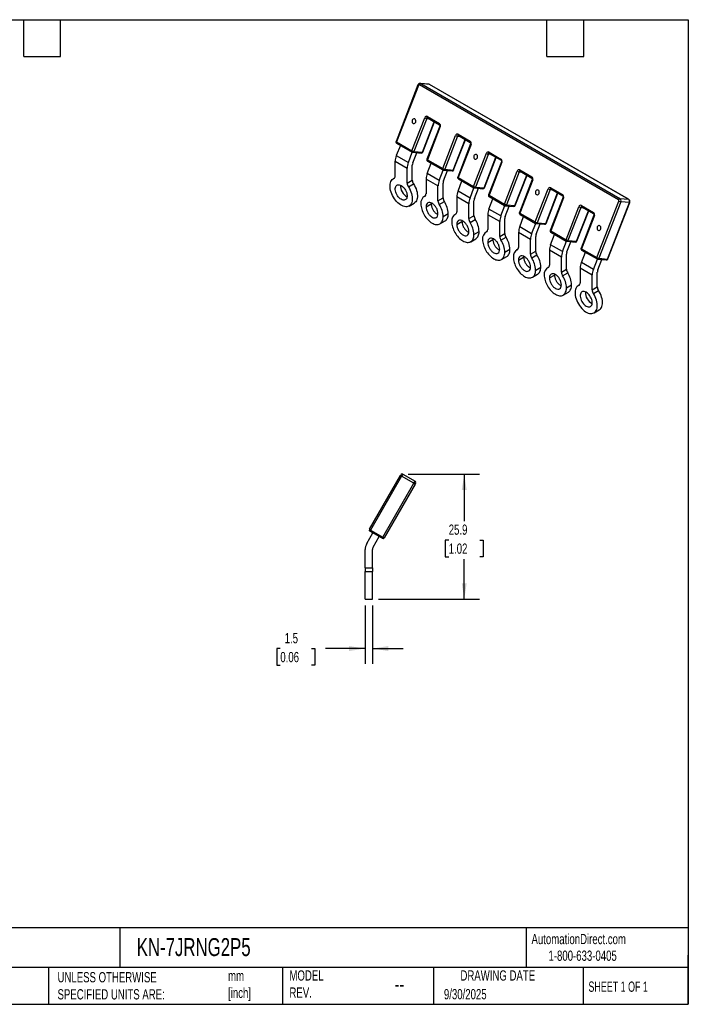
# Model space of a CAD drawing. Header units: millimetres. Extents: x 6 to 273, y 6 to 210.
# Tile 2 of 2: x 135 to 273, y 6 to 210. Entities that reach past the tile are written whole.
import ezdxf

# ---------------------------------------------------------------- set-up
doc = ezdxf.new("R2010")
doc.units = ezdxf.units.MM
doc.linetypes.add('SLD-Solid', pattern=[0])
doc.layers.add('DIMENSIONS', color=140, linetype='SLD-Solid', lineweight=25)
doc.layers.add('TEXT', color=140, linetype='SLD-Solid', lineweight=25)
doc.styles.add('SLDTEXTSTYLE0', font='TXT', dxfattribs={"width": 0.7})
doc.styles.add('SLDTEXTSTYLE1', font='TXT', dxfattribs={"width": 0.65})
doc.dimstyles.new('SLDDIMSTYLE2', dxfattribs={"dimtxt": 2.158008, "dimasz": 3.302, "dimexe": 0, "dimexo": 0.0625, "dimgap": 0.539502, "dimtad": 0, "dimtih": 1, "dimtoh": 1, "dimdec": 1, "dimrnd": 1e-09, "dimzin": 12, "dimdsep": 46, "dimtxsty": 'SLDTEXTSTYLE0', "dimsah": 1, "dimcen": 0.09, "dimadec": 0, "dimazin": 3, "dimtfac": 1, "dimtdec": 1, "dimtofl": 0, "dimtmove": 0, "dimatfit": 3, "dimfxl": 0, "dimfrac": 2, "dimtolj": 1, "dimtzin": 12, "dimarcsym": 0})
doc.dimstyles.new('SLDDIMSTYLE3', dxfattribs={"dimtxt": 2.158008, "dimasz": 3.302, "dimexe": 0, "dimexo": 0.0625, "dimgap": 0.539502, "dimtad": 0, "dimtih": 1, "dimtoh": 1, "dimdec": 1, "dimrnd": 1e-09, "dimzin": 12, "dimdsep": 46, "dimtxsty": 'SLDTEXTSTYLE0', "dimsah": 1, "dimcen": 0.09, "dimadec": 0, "dimazin": 3, "dimtfac": 1, "dimtdec": 1, "dimtmove": 0, "dimatfit": 0, "dimfxl": 0, "dimfrac": 2, "dimtolj": 1, "dimtzin": 12, "dimarcsym": 0})

# ---------------------------------------------------------------- blocks, each defined once
blk = doc.blocks.new('_D_4')
at = {"layer": 'DIMENSIONS'}
for p, q in [((206.35, 88.66), (206.35, 76.6)), ((207.85, 88.66), (207.85, 76.6)), ((188.85, 79.77), (188.13, 79.77)), ((188.13, 79.77), (188.13, 76.34)), ((195.26, 79.77), (195.99, 79.77)), ((195.99, 79.77), (195.99, 76.34)), ((206.35, 79.77), (198.19, 79.77)), ((207.85, 79.77), (214.2, 79.77)), ((188.13, 76.34), (188.85, 76.34)), ((195.99, 76.34), (195.26, 76.34))]:
    blk.add_line(p, q, dxfattribs=at)
for points in [[(206.35, 79.77), (203.05, 80.28), (203.05, 79.26)], [(207.85, 79.77), (211.15, 79.26), (211.15, 80.28)]]:
    blk.add_solid(points, dxfattribs=at)
at = {"layer": 'DIMENSIONS', "char_height": 2.117, "attachment_point": 1, "style": 'SLDTEXTSTYLE0'}
for s, insert in [('1.5', (189.75, 82.98)), ('0.06', (188.85, 79.07))]:
    blk.add_mtext(s, dxfattribs=dict(at, insert=insert))
blk = doc.blocks.new('_D_5')
at = {"layer": 'DIMENSIONS'}
for p, q in [((215.26, 115.79), (229.98, 115.79)), ((226.81, 115.79), (226.81, 106.07)), ((223.6, 102.16), (222.87, 102.16)), ((222.87, 102.16), (222.87, 98.73)), ((230.01, 102.16), (230.74, 102.16)), ((230.74, 102.16), (230.74, 98.73)), ((222.87, 98.73), (223.6, 98.73)), ((226.81, 89.93), (226.81, 98.24)), ((230.74, 98.73), (230.01, 98.73)), ((209.12, 89.93), (229.98, 89.93))]:
    blk.add_line(p, q, dxfattribs=at)
for points in [[(226.81, 115.79), (226.3, 112.49), (227.31, 112.49)], [(226.81, 89.93), (227.31, 93.24), (226.3, 93.24)]]:
    blk.add_solid(points, dxfattribs=at)
at = {"layer": 'DIMENSIONS', "char_height": 2.117, "attachment_point": 1, "style": 'SLDTEXTSTYLE0'}
for s, insert in [('25.9', (223.6, 105.37)), ('1.02', (223.6, 101.45))]:
    blk.add_mtext(s, dxfattribs=dict(at, insert=insert))

msp = doc.modelspace()

# ---------------------------------------------------------------- linework, layer by layer
for p, q in [((217.26, 196.09), (212.73, 184.42)), ((217.35, 195.99), (212.83, 184.33)), ((258.65, 172.38), (217.56, 196.09)), ((219.5, 196.24), (217.72, 196.39)), ((217.85, 196.35), (258.94, 172.63)), ((219.63, 196.19), (217.85, 196.35)), ((260.71, 172.48), (219.63, 196.19)), ((260.76, 172.46), (219.67, 196.18)), ((216.01, 182.49), (218.66, 189.33)), ((219.06, 189.19), (216.4, 182.35)), ((219.06, 189.19), (219.49, 189.15)), ((219.19, 189.58), (221.67, 188.15)), ((219.22, 189.3), (221.7, 187.87)), ((218.18, 182.2), (220.62, 188.49)), ((218.25, 182.21), (220.68, 188.47)), ((221.75, 187.58), (219.09, 180.75)), ((221.84, 187.49), (219.19, 180.66)), ((222.37, 178.82), (225.02, 185.65)), ((225.42, 185.51), (222.77, 178.68)), ((225.42, 185.51), (225.85, 185.48)), ((225.55, 185.91), (228.03, 184.48)), ((225.59, 185.63), (228.06, 184.2)), ((213.62, 183.62), (212.79, 181.49)), ((212.83, 184.33), (216.01, 182.49)), ((212.86, 184.05), (216.04, 182.22)), ((224.54, 178.52), (226.99, 184.82)), ((224.61, 178.54), (227.04, 184.79)), ((228.11, 183.91), (225.46, 177.07)), ((228.21, 183.82), (225.55, 176.98)), ((212.79, 181.49), (215.27, 180.06)), ((215.27, 180.06), (216.09, 182.19)), ((216.17, 182.18), (217.94, 182.02)), ((216.19, 179.98), (217.01, 182.1)), ((216.4, 182.35), (218.18, 182.2)), ((228.74, 175.15), (231.39, 181.98)), ((231.78, 181.84), (229.13, 175.01)), ((230.91, 174.85), (233.35, 181.15)), ((230.98, 174.86), (233.4, 181.12)), ((231.78, 181.84), (232.22, 181.8)), ((231.92, 182.23), (234.39, 180.8)), ((231.95, 181.96), (234.43, 180.53)), ((212.56, 180.33), (215.03, 178.91)), ((212.56, 177.27), (212.56, 180.33)), ((215.03, 175.84), (215.03, 178.91)), ((216.09, 176.45), (216.09, 179.52)), ((219.16, 177.82), (219.98, 179.94)), ((219.19, 180.66), (222.37, 178.82)), ((219.22, 180.38), (222.41, 178.54)), ((234.47, 180.24), (231.82, 173.4)), ((234.57, 180.14), (231.92, 173.31)), ((212.43, 176.87), (212.17, 176.72)), ((212.31, 176.79), (212.39, 176.83)), ((221.63, 176.39), (219.16, 177.82)), ((221.63, 176.39), (222.46, 178.52)), ((222.53, 178.5), (224.31, 178.35)), ((222.55, 176.31), (223.37, 178.43)), ((222.77, 178.68), (224.54, 178.52)), ((225.55, 176.98), (228.74, 175.15)), ((235.1, 171.47), (237.75, 178.31)), ((238.15, 178.17), (235.5, 171.33)), ((237.27, 171.17), (239.72, 177.47)), ((237.34, 171.19), (239.77, 177.44)), ((238.15, 178.17), (238.58, 178.13)), ((238.28, 178.56), (240.76, 177.13)), ((238.32, 178.28), (240.79, 176.85)), ((215.03, 175.84), (216.09, 176.45)), ((215.28, 175.07), (216.34, 175.68)), ((221.39, 175.23), (218.92, 176.66)), ((218.92, 176.66), (218.92, 173.59)), ((221.39, 172.16), (221.39, 175.23)), ((222.45, 172.77), (222.45, 175.84)), ((225.52, 174.14), (226.34, 176.27)), ((225.59, 176.71), (228.77, 174.87)), ((228, 172.72), (228.82, 174.85)), ((228.89, 174.83), (230.67, 174.67)), ((228.91, 172.63), (229.74, 174.75)), ((229.13, 175.01), (230.91, 174.85)), ((240.84, 176.56), (238.19, 169.73)), ((240.93, 176.47), (238.28, 169.63)), ((244.65, 174.88), (247.12, 173.46)), ((218.79, 173.19), (218.53, 173.05)), ((218.67, 173.11), (218.75, 173.16)), ((221.39, 172.16), (222.45, 172.77)), ((227.76, 171.56), (225.28, 172.99)), ((225.28, 172.99), (225.28, 169.92)), ((228, 172.72), (225.52, 174.14)), ((231.92, 173.31), (235.1, 171.47)), ((231.95, 173.03), (235.13, 171.2)), ((241.46, 167.8), (244.12, 174.63)), ((244.51, 174.49), (241.86, 167.66)), ((243.64, 167.5), (246.08, 173.8)), ((243.7, 167.51), (246.13, 173.77)), ((244.51, 174.49), (244.95, 174.45)), ((247.2, 172.89), (244.55, 166.05)), ((247.3, 172.8), (244.65, 165.96)), ((244.68, 174.61), (247.16, 173.18)), ((215.42, 171.09), (216.48, 171.7)), ((218.92, 170.95), (219.98, 171.56)), ((221.64, 171.4), (222.7, 172.01)), ((227.76, 168.49), (227.76, 171.56)), ((228.82, 169.1), (228.82, 172.17)), ((231.88, 170.47), (232.71, 172.6)), ((234.36, 169.04), (235.19, 171.17)), ((235.26, 171.16), (237.03, 171)), ((235.28, 168.96), (236.1, 171.08)), ((235.5, 171.33), (237.27, 171.17)), ((247.83, 164.12), (250.48, 170.96)), ((250.88, 170.82), (248.22, 163.99)), ((250.88, 170.82), (251.31, 170.78)), ((251.01, 171.21), (253.49, 169.78)), ((251.04, 170.93), (253.52, 169.5)), ((254.19, 160.45), (258.72, 172.11)), ((259.11, 171.98), (254.59, 160.31)), ((256.36, 160.15), (260.89, 171.82)), ((256.43, 160.17), (260.96, 171.83)), ((258.94, 172.63), (260.71, 172.48)), ((260.89, 171.82), (259.11, 171.98)), ((222.45, 168.9), (223.52, 169.52)), ((225.15, 169.52), (224.9, 169.37)), ((225.03, 169.44), (225.12, 169.49)), ((227.76, 168.49), (228.82, 169.1)), ((234.12, 167.88), (231.65, 169.31)), ((231.65, 169.31), (231.65, 166.24)), ((234.36, 169.04), (231.88, 170.47)), ((238.25, 166.8), (239.07, 168.92)), ((238.28, 169.63), (241.46, 167.8)), ((238.32, 169.36), (241.5, 167.52)), ((250, 163.83), (252.44, 170.13)), ((250.07, 163.84), (252.5, 170.1)), ((253.57, 169.21), (250.91, 162.38)), ((253.66, 169.12), (251.01, 162.29)), ((221.78, 167.42), (222.84, 168.03)), ((225.28, 167.27), (226.34, 167.88)), ((228.01, 167.72), (229.07, 168.33)), ((234.12, 164.81), (234.12, 167.88)), ((235.18, 165.43), (235.18, 168.5)), ((240.72, 165.37), (238.25, 166.8)), ((240.72, 165.37), (241.55, 167.5)), ((241.62, 167.48), (243.4, 167.32)), ((241.64, 165.29), (242.46, 167.41)), ((241.86, 167.66), (243.64, 167.5)), ((228.82, 165.23), (229.88, 165.84)), ((231.52, 165.85), (231.26, 165.7)), ((231.4, 165.77), (231.48, 165.81)), ((234.12, 164.81), (235.18, 165.43)), ((234.37, 164.05), (235.43, 164.66)), ((240.49, 164.21), (238.01, 165.64)), ((238.01, 165.64), (238.01, 162.57)), ((241.55, 161.75), (241.55, 164.82)), ((244.61, 163.12), (245.44, 165.25)), ((244.65, 165.96), (247.83, 164.12)), ((244.68, 165.68), (247.86, 163.85)), ((228.15, 163.74), (229.21, 164.35)), ((231.65, 163.6), (232.71, 164.21)), ((240.49, 161.14), (240.49, 164.21)), ((247.09, 161.69), (244.61, 163.12)), ((247.09, 161.69), (247.91, 163.82)), ((247.99, 163.81), (249.76, 163.65)), ((248.01, 161.61), (248.83, 163.73)), ((248.22, 163.99), (250, 163.83)), ((234.51, 160.07), (235.57, 160.68)), ((235.18, 161.56), (236.24, 162.17)), ((237.88, 162.17), (237.62, 162.02)), ((237.76, 162.09), (237.84, 162.14)), ((238.01, 159.92), (239.07, 160.54)), ((240.49, 161.14), (241.55, 161.75)), ((240.74, 160.37), (241.8, 160.99)), ((246.85, 160.54), (244.38, 161.97)), ((244.38, 161.97), (244.38, 158.9)), ((246.85, 157.47), (246.85, 160.54)), ((247.91, 158.08), (247.91, 161.15)), ((250.98, 159.45), (251.8, 161.57)), ((251.01, 162.29), (254.19, 160.45)), ((251.04, 162.01), (254.23, 160.17)), ((244.24, 158.5), (243.99, 158.35)), ((253.45, 158.02), (250.98, 159.45)), ((253.45, 158.02), (254.28, 160.15)), ((254.35, 160.13), (256.13, 159.98)), ((254.37, 157.94), (255.19, 160.06)), ((254.59, 160.31), (256.36, 160.15)), ((240.87, 156.39), (241.93, 157.01)), ((241.55, 157.88), (242.61, 158.5)), ((244.13, 158.42), (244.21, 158.46)), ((244.38, 156.25), (245.44, 156.86)), ((246.85, 157.47), (247.91, 158.08)), ((247.1, 156.7), (248.16, 157.31)), ((253.21, 156.86), (250.74, 158.29)), ((250.74, 158.29), (250.74, 155.22)), ((253.21, 153.79), (253.21, 156.86)), ((254.27, 154.41), (254.27, 157.48)), ((247.91, 154.21), (248.97, 154.82)), ((250.61, 154.82), (250.35, 154.68)), ((250.49, 154.74), (250.57, 154.79)), ((247.24, 152.72), (248.3, 153.33)), ((253.21, 153.79), (254.27, 154.41)), ((253.46, 153.03), (254.52, 153.64)), ((253.6, 149.05), (254.66, 149.66)), ((207.23, 104.38), (213.63, 115.47)), ((213.89, 115.32), (207.49, 104.23)), ((210.01, 102.78), (216.41, 113.87)), ((213.63, 115.47), (213.73, 115.64)), ((213.63, 115.47), (213.89, 115.32)), ((214.14, 115.75), (213.89, 115.32)), ((216.41, 113.87), (213.89, 115.32)), ((214.14, 115.75), (216.66, 114.3)), ((216.41, 113.87), (216.66, 114.3)), ((216.41, 113.87), (216.67, 113.72)), ((216.77, 113.89), (216.67, 113.72)), ((216.67, 113.72), (210.27, 102.63)), ((207.23, 104.38), (207.49, 104.23)), ((207.49, 104.23), (207.34, 103.97)), ((209.86, 102.52), (207.34, 103.97)), ((207.49, 104.23), (210.01, 102.78)), ((206.69, 101.43), (207.95, 103.62)), ((207.98, 100.68), (209.25, 102.87)), ((209.86, 102.52), (210.01, 102.78)), ((210.01, 102.78), (210.27, 102.63)), ((206.35, 96.42), (206.35, 100.18)), ((207.85, 96.42), (207.85, 100.18)), ((206.35, 96.42), (207.85, 96.42)), ((206.35, 96.42), (206.35, 95.66)), ((206.35, 89.93), (206.35, 95.66)), ((206.35, 95.66), (207.85, 95.66)), ((207.85, 96.42), (207.85, 95.66)), ((207.85, 89.93), (207.85, 95.66)), ((206.35, 89.93), (207.85, 89.93))]:
    msp.add_line(p, q)
at = {"flags": 128}
for points in [[(217.35, 195.99), (217.31, 196.02), (217.29, 196.04), (217.27, 196.06), (217.26, 196.08), (217.26, 196.09)], [(217.72, 196.39), (217.78, 196.38), (217.85, 196.35)], [(219.63, 196.19), (219.56, 196.22), (219.5, 196.24)], [(219.63, 196.19), (219.66, 196.18), (219.67, 196.18)], [(216.79, 188.4), (216.82, 188.55), (216.82, 188.71), (216.78, 188.85), (216.71, 188.98), (216.61, 189.06), (216.49, 189.1), (216.37, 189.09), (216.25, 189.04), (216.15, 188.94), (216.08, 188.81), (216.04, 188.66), (216.04, 188.5), (216.08, 188.36), (216.16, 188.24), (216.26, 188.15), (216.37, 188.11), (216.5, 188.12), (216.62, 188.17), (216.71, 188.27), (216.79, 188.4)], [(219.22, 189.3), (219.21, 189.32), (219.18, 189.34), (219.17, 189.38), (219.16, 189.42), (219.16, 189.47), (219.17, 189.53), (219.19, 189.58)], [(221.7, 187.87), (221.68, 187.89), (221.66, 187.92), (221.64, 187.95), (221.64, 188), (221.64, 188.04), (221.65, 188.1), (221.67, 188.15)], [(225.59, 185.63), (225.57, 185.64), (225.55, 185.67), (225.53, 185.71), (225.53, 185.75), (225.53, 185.8), (225.54, 185.85), (225.55, 185.91)], [(212.83, 184.33), (212.79, 184.35), (212.76, 184.38), (212.74, 184.4), (212.73, 184.41), (212.73, 184.42)], [(212.83, 184.33), (212.81, 184.28), (212.8, 184.22), (212.8, 184.18), (212.81, 184.13), (212.82, 184.1), (212.84, 184.07), (212.86, 184.05)], [(228.06, 184.2), (228.05, 184.21), (228.02, 184.24), (228.01, 184.28), (228, 184.32), (228, 184.37), (228.01, 184.42), (228.03, 184.48)], [(216.01, 182.49), (215.99, 182.44), (215.98, 182.39), (215.98, 182.34), (215.99, 182.3), (216, 182.26), (216.02, 182.23), (216.04, 182.22)], [(218.25, 182.21), (218.25, 182.21), (218.23, 182.2), (218.21, 182.19), (218.18, 182.2)], [(229.51, 181.05), (229.55, 181.2), (229.55, 181.36), (229.51, 181.51), (229.44, 181.63), (229.34, 181.71), (229.22, 181.75), (229.1, 181.75), (228.98, 181.69), (228.88, 181.59), (228.81, 181.46), (228.77, 181.31), (228.77, 181.16), (228.81, 181.01), (228.88, 180.89), (228.98, 180.8), (229.1, 180.76), (229.23, 180.77), (229.34, 180.83), (229.44, 180.92), (229.51, 181.05)], [(231.95, 181.96), (231.93, 181.97), (231.91, 182), (231.9, 182.03), (231.89, 182.08), (231.89, 182.13), (231.9, 182.18), (231.92, 182.23)], [(219.22, 180.38), (219.21, 180.39), (219.18, 180.42), (219.17, 180.46), (219.16, 180.5), (219.16, 180.55), (219.17, 180.6), (219.19, 180.66)], [(222.41, 178.54), (222.39, 178.56), (222.37, 178.58), (222.35, 178.62), (222.34, 178.66), (222.35, 178.71), (222.36, 178.77), (222.37, 178.82)], [(234.43, 180.53), (234.41, 180.54), (234.39, 180.57), (234.37, 180.6), (234.37, 180.65), (234.37, 180.7), (234.38, 180.75), (234.39, 180.8)], [(215.28, 175.07), (215.48, 174.74), (215.65, 174.39), (215.8, 174.04), (215.92, 173.69), (216.01, 173.34), (216.06, 173), (216.09, 172.67), (216.08, 172.36), (216.04, 172.07), (215.97, 171.81), (215.87, 171.57), (215.74, 171.37), (215.58, 171.21), (215.4, 171.08), (215.19, 170.99), (214.96, 170.95), (214.72, 170.94), (214.47, 170.98), (214.2, 171.06), (213.93, 171.18), (213.66, 171.33), (213.39, 171.53), (213.12, 171.76), (212.86, 172.01), (212.62, 172.3), (212.39, 172.61), (212.19, 172.93), (212, 173.27), (211.85, 173.62), (211.71, 173.97), (211.61, 174.32), (211.54, 174.67), (211.5, 175), (211.5, 175.32), (211.52, 175.62), (211.58, 175.9), (211.67, 176.14), (211.79, 176.36), (211.93, 176.54), (212.11, 176.68), (212.31, 176.79)], [(224.61, 178.54), (224.61, 178.53), (224.6, 178.52), (224.58, 178.52), (224.54, 178.52)], [(225.59, 176.71), (225.57, 176.72), (225.55, 176.75), (225.53, 176.78), (225.53, 176.83), (225.53, 176.88), (225.54, 176.93), (225.55, 176.98)], [(238.32, 178.28), (238.3, 178.29), (238.28, 178.32), (238.26, 178.36), (238.25, 178.4), (238.26, 178.45), (238.27, 178.5), (238.28, 178.56)], [(240.79, 176.85), (240.77, 176.87), (240.75, 176.89), (240.74, 176.93), (240.73, 176.97), (240.73, 177.02), (240.74, 177.08), (240.76, 177.13)], [(213.79, 172.48), (213.59, 172.61), (213.39, 172.79), (213.2, 172.99), (213.03, 173.22), (212.88, 173.46), (212.76, 173.72), (212.66, 173.98), (212.59, 174.25), (212.56, 174.5), (212.56, 174.73), (212.59, 174.95), (212.66, 175.13), (212.76, 175.28), (212.88, 175.4), (213.03, 175.47), (213.2, 175.5), (213.39, 175.49), (213.59, 175.43), (213.79, 175.33), (214, 175.2), (214.19, 175.02), (214.38, 174.82), (214.55, 174.59), (214.7, 174.35), (214.83, 174.09), (214.93, 173.82), (214.99, 173.56), (215.03, 173.31), (215.03, 173.07), (214.99, 172.86), (214.93, 172.68), (214.83, 172.53), (214.7, 172.41), (214.55, 172.34), (214.38, 172.31), (214.19, 172.32), (214, 172.38), (213.79, 172.48)], [(216.34, 175.68), (216.54, 175.35), (216.71, 175.01), (216.86, 174.66), (216.98, 174.3), (217.07, 173.95), (217.12, 173.61), (217.15, 173.28), (217.14, 172.97), (217.1, 172.68), (217.03, 172.42), (216.93, 172.18), (216.8, 171.98), (216.64, 171.82), (216.48, 171.7)], [(228.77, 174.87), (228.75, 174.88), (228.73, 174.91), (228.72, 174.95), (228.71, 174.99), (228.71, 175.04), (228.72, 175.09), (228.74, 175.15)], [(230.98, 174.86), (230.97, 174.86), (230.96, 174.85), (230.94, 174.85), (230.91, 174.85)], [(244.65, 174.88), (244.63, 174.83), (244.62, 174.78), (244.62, 174.73), (244.63, 174.69), (244.64, 174.65), (244.66, 174.62), (244.68, 174.61)], [(231.95, 173.03), (231.93, 173.05), (231.91, 173.07), (231.9, 173.11), (231.89, 173.15), (231.89, 173.2), (231.9, 173.25), (231.92, 173.31)], [(242.24, 173.71), (242.28, 173.86), (242.28, 174.01), (242.24, 174.16), (242.17, 174.28), (242.07, 174.37), (241.95, 174.41), (241.82, 174.4), (241.71, 174.34), (241.61, 174.25), (241.54, 174.11), (241.5, 173.96), (241.5, 173.81), (241.54, 173.66), (241.61, 173.54), (241.71, 173.45), (241.83, 173.41), (241.95, 173.42), (242.07, 173.48), (242.17, 173.58), (242.24, 173.71)], [(247.12, 173.46), (247.1, 173.4), (247.1, 173.35), (247.09, 173.3), (247.1, 173.26), (247.12, 173.22), (247.14, 173.19), (247.16, 173.18)], [(247.3, 172.8), (247.26, 172.82), (247.23, 172.84), (247.21, 172.86), (247.2, 172.88), (247.2, 172.89)], [(235.13, 171.2), (235.12, 171.21), (235.09, 171.24), (235.08, 171.27), (235.07, 171.32), (235.07, 171.37), (235.08, 171.42), (235.1, 171.47)], [(237.34, 171.19), (237.34, 171.19), (237.33, 171.18), (237.3, 171.17), (237.27, 171.17)], [(251.01, 171.21), (250.99, 171.16), (250.98, 171.1), (250.98, 171.06), (250.99, 171.01), (251, 170.98), (251.03, 170.95), (251.04, 170.93)], [(260.71, 172.48), (260.75, 172.47), (260.76, 172.46)], [(260.89, 171.82), (260.92, 171.82), (260.94, 171.82), (260.96, 171.83), (260.96, 171.83)], [(238.28, 169.63), (238.24, 169.66), (238.22, 169.68), (238.2, 169.7), (238.19, 169.72), (238.19, 169.73)], [(238.28, 169.63), (238.27, 169.58), (238.26, 169.53), (238.25, 169.48), (238.26, 169.44), (238.28, 169.4), (238.3, 169.37), (238.32, 169.36)], [(253.49, 169.78), (253.47, 169.73), (253.46, 169.68), (253.46, 169.63), (253.46, 169.58), (253.48, 169.55), (253.5, 169.52), (253.52, 169.5)], [(253.66, 169.12), (253.62, 169.15), (253.6, 169.17), (253.58, 169.19), (253.57, 169.2), (253.57, 169.21)], [(241.46, 167.8), (241.45, 167.74), (241.44, 167.69), (241.44, 167.64), (241.44, 167.6), (241.46, 167.56), (241.48, 167.54), (241.5, 167.52)], [(243.64, 167.5), (243.67, 167.5), (243.69, 167.5), (243.7, 167.51), (243.7, 167.51)], [(254.97, 166.36), (255.01, 166.51), (255.01, 166.67), (254.97, 166.81), (254.89, 166.93), (254.79, 167.02), (254.68, 167.06), (254.55, 167.05), (254.43, 167), (254.34, 166.9), (254.26, 166.77), (254.23, 166.62), (254.23, 166.46), (254.27, 166.31), (254.34, 166.19), (254.44, 166.11), (254.56, 166.07), (254.68, 166.07), (254.8, 166.13), (254.9, 166.23), (254.97, 166.36)], [(244.65, 165.96), (244.61, 165.98), (244.58, 166.01), (244.56, 166.03), (244.55, 166.04), (244.55, 166.05)], [(244.65, 165.96), (244.63, 165.91), (244.62, 165.86), (244.62, 165.81), (244.63, 165.76), (244.64, 165.73), (244.66, 165.7), (244.68, 165.68)], [(247.83, 164.12), (247.81, 164.07), (247.8, 164.02), (247.8, 163.97), (247.81, 163.93), (247.82, 163.89), (247.84, 163.86), (247.86, 163.85)], [(250, 163.83), (250.03, 163.83), (250.05, 163.83), (250.07, 163.84), (250.07, 163.84)], [(251.01, 162.29), (250.97, 162.31), (250.94, 162.33), (250.92, 162.35), (250.91, 162.37), (250.91, 162.38)], [(251.01, 162.29), (250.99, 162.23), (250.98, 162.18), (250.98, 162.13), (250.99, 162.09), (251, 162.05), (251.03, 162.02), (251.04, 162.01)], [(254.19, 160.45), (254.18, 160.4), (254.17, 160.34), (254.16, 160.3), (254.17, 160.25), (254.19, 160.22), (254.21, 160.19), (254.23, 160.17)], [(256.36, 160.15), (256.4, 160.15), (256.42, 160.16), (256.43, 160.16), (256.43, 160.17)], [(250.49, 154.74), (250.29, 154.64), (250.12, 154.5), (249.97, 154.32), (249.85, 154.1), (249.76, 153.85), (249.71, 153.58), (249.68, 153.28), (249.69, 152.96), (249.73, 152.63), (249.8, 152.28), (249.9, 151.93), (250.03, 151.58), (250.19, 151.23), (250.37, 150.89), (250.58, 150.56), (250.8, 150.26), (251.05, 149.97), (251.3, 149.71), (251.57, 149.49), (251.84, 149.29), (252.11, 149.13), (252.38, 149.01), (252.65, 148.94), (252.91, 148.9), (253.15, 148.9), (253.37, 148.95), (253.58, 149.04), (253.77, 149.16), (253.92, 149.33), (254.05, 149.53), (254.16, 149.76), (254.23, 150.03), (254.27, 150.32), (254.27, 150.63), (254.25, 150.96), (254.19, 151.3), (254.1, 151.65), (253.98, 152), (253.83, 152.35), (253.66, 152.69), (253.46, 153.03)], [(251.98, 153.29), (251.77, 153.39), (251.57, 153.45), (251.39, 153.46), (251.22, 153.43), (251.07, 153.36), (250.94, 153.24), (250.84, 153.09), (250.78, 152.9), (250.74, 152.69), (250.74, 152.46), (250.78, 152.2), (250.84, 151.94), (250.94, 151.68), (251.07, 151.42), (251.22, 151.17), (251.39, 150.94), (251.57, 150.74), (251.77, 150.57), (251.98, 150.43), (252.18, 150.33), (252.38, 150.28), (252.57, 150.26), (252.74, 150.3), (252.89, 150.37), (253.01, 150.48), (253.11, 150.63), (253.18, 150.82), (253.21, 151.03), (253.21, 151.27), (253.18, 151.52), (253.11, 151.78), (253.01, 152.05), (252.89, 152.3), (252.74, 152.55), (252.57, 152.78), (252.38, 152.98), (252.18, 153.15), (251.98, 153.29)], [(254.66, 149.66), (254.83, 149.78), (254.98, 149.94), (255.12, 150.14), (255.22, 150.38), (255.29, 150.64), (255.33, 150.93), (255.33, 151.24), (255.31, 151.57), (255.25, 151.91), (255.16, 152.26), (255.04, 152.61), (254.9, 152.96), (254.72, 153.31), (254.52, 153.64)]]:
    msp.add_lwpolyline(points, dxfattribs=at)
for centre, radius, start, end in [((217.5, 195.96), 0.152, 64.7492, 165.9983), ((217.91, 196), 0.356, 98.6007, 164.5265), ((219.03, 189.24), 0.38, 64.7492, 165.9983), ((219.23, 190.32), 1.14, 240.1095, 261.2221), ((219.22, 189.14), 0.166, 89.9186, 163.1087), ((221.35, 187.71), 0.543, 336.0238, 53.9768), ((221.89, 187.64), 0.152, 200.2633, 252.1043), ((225.39, 185.56), 0.38, 64.7492, 165.9983), ((225.6, 186.65), 1.14, 240.1095, 261.2221), ((225.58, 185.47), 0.166, 89.9186, 163.1087), ((213.01, 184.31), 0.3, 158.7943, 180), ((213.01, 184.31), 0.3, 180, 240.0027), ((227.71, 184.04), 0.543, 336.0238, 53.9768), ((228.25, 183.96), 0.152, 200.2633, 252.1043), ((215.81, 180.27), 3.25, 157.9788, 178.8918), ((216.58, 183.49), 1.14, 240.1095, 261.2221), ((216.19, 182.48), 0.3, 240.0027, 264.8905), ((216.17, 182.42), 0.24, 268.2619, 344.6162), ((217.97, 182.32), 0.3, 264.8905, 338.7943), ((217.94, 182.27), 0.249, 269.7602, 343.1179), ((231.76, 181.89), 0.38, 64.7492, 165.9983), ((231.96, 182.97), 1.14, 240.1095, 261.2221), ((231.94, 181.79), 0.166, 89.9186, 163.1087), ((218.28, 178.84), 3.25, 157.9788, 178.8918), ((217.39, 179.49), 1.3, 157.9788, 178.8918), ((219.37, 180.64), 0.3, 158.7943, 180), ((219.37, 180.64), 0.3, 180, 240.0027), ((219.24, 180.8), 0.152, 200.2633, 252.1043), ((222.94, 179.81), 1.14, 240.1095, 261.2221), ((234.07, 180.36), 0.543, 336.0238, 53.9768), ((234.62, 180.29), 0.152, 200.2633, 252.1043), ((212.08, 177.21), 0.478, 298.1029, 6.8066), ((222.17, 176.6), 3.25, 157.9788, 178.8918), ((222.56, 178.8), 0.3, 240.0027, 264.8905), ((222.54, 178.74), 0.24, 268.2619, 344.6162), ((224.33, 178.64), 0.3, 264.8905, 338.7943), ((224.31, 178.59), 0.249, 269.7602, 343.1179), ((225.74, 176.97), 0.3, 158.7943, 180), ((225.74, 176.97), 0.3, 180, 240.0027), ((225.6, 177.13), 0.152, 200.2633, 252.1043), ((238.12, 178.21), 0.38, 64.7492, 165.9983), ((238.32, 179.3), 1.14, 240.1095, 261.2221), ((238.31, 178.12), 0.166, 89.9186, 163.1087), ((240.44, 176.69), 0.543, 336.0238, 53.9768), ((216.19, 175.29), 2.56, 177.1117, 242.8829), ((216.51, 175.89), 1.48, 182.1979, 213.866), ((217.57, 176.51), 1.48, 182.1979, 213.866), ((224.65, 175.17), 3.25, 157.9788, 178.8918), ((223.76, 175.82), 1.3, 157.9788, 178.8918), ((229.31, 176.14), 1.14, 240.1095, 261.2221), ((228.92, 175.13), 0.3, 240.0027, 264.8905), ((228.9, 175.07), 0.24, 268.2619, 344.6162), ((230.7, 174.97), 0.3, 264.8905, 338.7943), ((230.67, 174.92), 0.249, 269.7602, 343.1179), ((240.98, 176.61), 0.152, 200.2633, 252.1043), ((244.48, 174.54), 0.38, 64.7492, 165.9983), ((219.4, 171.74), 1.55, 118.1033, 186.8078), ((218.44, 173.53), 0.478, 298.1007, 6.7986), ((223.93, 172.83), 1.48, 182.203, 213.8654), ((228.54, 172.92), 3.25, 157.9788, 178.8918), ((232.1, 173.29), 0.3, 158.7943, 180), ((232.1, 173.29), 0.3, 180, 240.0027), ((231.97, 173.45), 0.152, 200.2633, 252.1043), ((244.69, 175.62), 1.14, 240.1095, 261.2221), ((244.67, 174.45), 0.166, 89.9186, 163.1087), ((246.8, 173.02), 0.543, 336.0238, 53.9768), ((222.87, 172.22), 1.48, 182.203, 213.8654), ((217.66, 168.72), 4.8, 2.1971, 33.866), ((218.72, 169.33), 4.8, 2.1971, 33.866), ((231.01, 171.5), 3.25, 157.9788, 178.8918), ((230.12, 172.15), 1.3, 157.9788, 178.8918), ((235.67, 172.46), 1.14, 240.1095, 261.2221), ((235.28, 171.46), 0.3, 240.0027, 264.8905), ((235.27, 171.4), 0.24, 268.2619, 344.6162), ((237.06, 171.3), 0.3, 264.8905, 338.7943), ((237.03, 171.25), 0.249, 269.7602, 343.1179), ((250.85, 170.87), 0.38, 64.7492, 165.9983), ((251.05, 171.95), 1.14, 240.1095, 261.2221), ((251.03, 170.77), 0.166, 89.9186, 163.1087), ((258.99, 172.28), 0.356, 98.6007, 164.5265), ((258.52, 172.2), 0.217, 336.0238, 53.9768), ((259.29, 173.11), 1.14, 240.1095, 261.2221), ((258.62, 172.2), 0.543, 336.0238, 53.9768), ((260.39, 172.04), 0.543, 336.0238, 53.9768), ((225.77, 168.07), 1.55, 118.1033, 186.8078), ((224.81, 169.86), 0.478, 298.1007, 6.7986), ((230.3, 169.16), 1.48, 182.203, 213.8654), ((234.9, 169.25), 3.25, 157.9788, 178.8918), ((237.38, 167.82), 3.25, 157.9788, 178.8918), ((236.48, 168.47), 1.3, 157.9788, 178.8918), ((238.47, 169.62), 0.3, 158.7943, 180), ((238.47, 169.62), 0.3, 180, 240.0027), ((253.17, 169.34), 0.543, 336.0238, 53.9768), ((229.23, 168.55), 1.48, 182.203, 213.8654), ((224.02, 165.05), 4.8, 2.1971, 33.866), ((225.08, 165.66), 4.8, 2.1971, 33.866), ((241.27, 165.58), 3.25, 157.9788, 178.8918), ((242.04, 168.79), 1.14, 240.1095, 261.2221), ((241.65, 167.78), 0.3, 240.0027, 264.8905), ((241.63, 167.72), 0.24, 268.2619, 344.6162), ((243.42, 167.62), 0.3, 264.8905, 338.7943), ((243.4, 167.57), 0.249, 269.7602, 343.1179), ((232.13, 164.39), 1.55, 118.1033, 186.8078), ((231.17, 166.19), 0.478, 298.1007, 6.7986), ((235.6, 164.87), 1.48, 182.203, 213.8654), ((236.66, 165.48), 1.48, 182.203, 213.8654), ((231.45, 161.98), 4.8, 2.1971, 33.866), ((243.74, 164.15), 3.25, 157.9788, 178.8918), ((242.85, 164.8), 1.3, 157.9788, 178.8918), ((244.83, 165.94), 0.3, 158.7943, 180), ((244.83, 165.94), 0.3, 180, 240.0027), ((230.38, 161.37), 4.8, 2.1971, 33.866), ((237.54, 162.51), 0.478, 298.1007, 6.7986), ((247.63, 161.9), 3.25, 157.9788, 178.8918), ((248.4, 165.12), 1.14, 240.1095, 261.2221), ((248.01, 164.11), 0.3, 240.0027, 264.8905), ((247.99, 164.05), 0.24, 268.2619, 344.6162), ((249.79, 163.95), 0.3, 264.8905, 338.7943), ((249.76, 163.9), 0.249, 269.7602, 343.1179), ((238.49, 160.72), 1.55, 118.1033, 186.8078), ((241.96, 161.2), 1.48, 182.203, 213.8654), ((243.02, 161.81), 1.48, 182.203, 213.8654), ((237.81, 158.31), 4.8, 2.1971, 33.866), ((250.1, 160.47), 3.25, 157.9788, 178.8918), ((249.21, 161.12), 1.3, 157.9788, 178.8918), ((251.19, 162.27), 0.3, 158.7943, 180), ((251.19, 162.27), 0.3, 180, 240.0027), ((236.75, 157.7), 4.8, 2.1971, 33.866), ((243.9, 158.84), 0.478, 298.1007, 6.7986), ((253.99, 158.23), 3.25, 157.9788, 178.8918), ((254.76, 161.44), 1.14, 240.1095, 261.2221), ((254.38, 160.43), 0.3, 240.0027, 264.8905), ((254.36, 160.37), 0.24, 268.2619, 344.6162), ((256.15, 160.27), 0.3, 264.8905, 338.7943), ((256.13, 160.22), 0.249, 269.7602, 343.1179), ((244.86, 157.05), 1.55, 118.1033, 186.8078), ((248.33, 157.52), 1.48, 182.203, 213.8654), ((243.11, 154.02), 4.8, 2.1971, 33.866), ((249.39, 158.14), 1.48, 182.203, 213.8654), ((244.17, 154.64), 4.8, 2.1971, 33.866), ((256.47, 156.8), 3.25, 157.9788, 178.8918), ((255.58, 157.45), 1.3, 157.9788, 178.8918), ((250.26, 155.17), 0.478, 298.1029, 6.8066), ((254.37, 153.24), 2.56, 177.1117, 242.8829), ((254.69, 153.85), 1.48, 182.1979, 213.866), ((255.75, 154.46), 1.48, 182.1979, 213.866), ((213.99, 115.49), 0.3, 60, 150), ((216.51, 114.04), 0.3, 330, 60), ((207.49, 104.23), 0.3, 150, 240), ((210.01, 102.78), 0.3, 240, 330), ((208.85, 100.18), 2.5, 150, 180), ((208.85, 100.18), 1, 150, 180)]:
    msp.add_arc(centre, radius, start, end)
for points, knots in [([(217.72, 196.39), (217.7, 196.39), (217.63, 196.4), (217.52, 196.37), (217.41, 196.31), (217.32, 196.21), (217.28, 196.13), (217.26, 196.09)], [0, 0, 0, 0, 0.124104, 0.341165, 0.552985, 0.766189, 1, 1, 1, 1]), ([(219.67, 196.18), (219.64, 196.2), (219.58, 196.23), (219.52, 196.23), (219.5, 196.23)], [0, 0, 0, 0, 0.6588028, 1, 1, 1, 1]), ([(219.22, 189.31), (219.22, 189.31), (219.22, 189.31), (219.22, 189.3), (219.22, 189.3)], [0, 0, 0, 0, 0.475903, 1, 1, 1, 1]), ([(221.7, 187.87), (221.7, 187.87), (221.71, 187.87), (221.73, 187.85), (221.75, 187.8), (221.77, 187.73), (221.77, 187.66), (221.76, 187.61), (221.75, 187.59), (221.75, 187.58)], [0, 0, 0, 0, 0.1025008, 0.2948365, 0.4595026, 0.6304192, 0.7979492, 0.9584952, 1, 1, 1, 1]), ([(225.58, 185.63), (225.58, 185.63), (225.58, 185.63), (225.59, 185.63), (225.59, 185.63)], [0, 0, 0, 0, 0.475903, 1, 1, 1, 1]), ([(228.06, 184.2), (228.07, 184.2), (228.07, 184.19), (228.09, 184.17), (228.12, 184.12), (228.13, 184.06), (228.13, 183.99), (228.12, 183.94), (228.11, 183.91), (228.11, 183.91)], [0, 0, 0, 0, 0.1025008, 0.2948365, 0.4595026, 0.6304192, 0.7979492, 0.9584952, 1, 1, 1, 1]), ([(231.94, 181.96), (231.94, 181.96), (231.95, 181.96), (231.95, 181.96), (231.95, 181.96)], [0, 0, 0, 0, 0.475903, 1, 1, 1, 1]), ([(234.43, 180.53), (234.43, 180.52), (234.44, 180.52), (234.46, 180.5), (234.48, 180.45), (234.5, 180.39), (234.5, 180.32), (234.49, 180.26), (234.48, 180.24), (234.47, 180.24)], [0, 0, 0, 0, 0.1025008, 0.2948365, 0.4595026, 0.6304192, 0.7979492, 0.9584952, 1, 1, 1, 1]), ([(238.31, 178.28), (238.31, 178.28), (238.31, 178.28), (238.31, 178.28), (238.32, 178.28)], [0, 0, 0, 0, 0.475903, 1, 1, 1, 1]), ([(240.79, 176.85), (240.79, 176.85), (240.8, 176.85), (240.82, 176.82), (240.85, 176.78), (240.86, 176.71), (240.86, 176.64), (240.85, 176.59), (240.84, 176.57), (240.84, 176.56)], [0, 0, 0, 0, 0.102501, 0.294836, 0.459503, 0.630419, 0.797949, 0.958495, 1, 1, 1, 1]), ([(244.67, 174.61), (244.67, 174.61), (244.67, 174.61), (244.68, 174.61), (244.68, 174.61)], [0, 0, 0, 0, 0.475903, 1, 1, 1, 1]), ([(247.16, 173.18), (247.16, 173.18), (247.17, 173.17), (247.19, 173.15), (247.21, 173.1), (247.22, 173.04), (247.22, 172.97), (247.21, 172.92), (247.2, 172.89), (247.2, 172.89)], [0, 0, 0, 0, 0.102501, 0.294836, 0.459503, 0.630419, 0.797949, 0.958495, 1, 1, 1, 1]), ([(217.86, 171.56), (217.86, 171.21), (217.92, 170.83), (218.15, 170.05), (218.32, 169.66), (218.74, 168.92), (219, 168.58), (219.56, 167.99), (219.86, 167.75), (220.46, 167.4), (220.76, 167.3), (221.31, 167.24), (221.57, 167.29), (221.99, 167.54), (222.16, 167.73), (222.4, 168.24), (222.45, 168.56), (222.45, 168.9)], [0, 0, 0, 0, 0.125, 0.125, 0.25, 0.25, 0.375, 0.375, 0.5, 0.5, 0.625, 0.625, 0.75, 0.75, 0.875, 0.875, 1, 1, 1, 1]), ([(221.39, 169.52), (221.39, 169.7), (221.36, 169.91), (221.24, 170.33), (221.15, 170.54), (220.92, 170.93), (220.78, 171.12), (220.48, 171.44), (220.32, 171.57), (219.99, 171.75), (219.83, 171.81), (219.53, 171.84), (219.4, 171.81), (219.17, 171.68), (219.08, 171.57), (218.95, 171.3), (218.92, 171.13), (218.92, 170.95)], [0, 0, 0, 0, 0.125, 0.125, 0.25, 0.25, 0.375, 0.375, 0.5, 0.5, 0.625, 0.625, 0.75, 0.75, 0.875, 0.875, 1, 1, 1, 1]), ([(218.92, 170.95), (218.92, 170.76), (218.95, 170.55), (219.08, 170.14), (219.17, 169.92), (219.4, 169.53), (219.53, 169.34), (219.83, 169.03), (219.99, 168.9), (220.32, 168.71), (220.48, 168.65), (220.78, 168.62), (220.92, 168.65), (221.15, 168.78), (221.24, 168.89), (221.36, 169.16), (221.39, 169.33), (221.39, 169.52)], [0, 0, 0, 0, 0.125, 0.125, 0.25, 0.25, 0.375, 0.375, 0.5, 0.5, 0.625, 0.625, 0.75, 0.75, 0.875, 0.875, 1, 1, 1, 1]), ([(219.99, 171.73), (219.99, 171.72), (219.98, 171.67), (219.98, 171.61), (219.98, 171.56)], [0, 0, 0, 0, 0.1672389, 1, 1, 1, 1]), ([(219.98, 171.56), (219.98, 171.48), (219.99, 171.31), (220.04, 171.04), (220.13, 170.77), (220.25, 170.51), (220.39, 170.25), (220.56, 170.01), (220.74, 169.79), (220.94, 169.6), (221.15, 169.45), (221.3, 169.36), (221.37, 169.34), (221.37, 169.34)], [0, 0, 0, 0, 0.099509, 0.199019, 0.29855, 0.398091, 0.497427, 0.596767, 0.696095, 0.795421, 0.894745, 0.994062, 1, 1, 1, 1]), ([(251.04, 170.94), (251.04, 170.94), (251.04, 170.94), (251.04, 170.93), (251.04, 170.93)], [0, 0, 0, 0, 0.475903, 1, 1, 1, 1]), ([(260.96, 171.83), (260.97, 171.86), (260.99, 171.94), (261, 172.08), (260.97, 172.22), (260.9, 172.34), (260.83, 172.42), (260.77, 172.45), (260.76, 172.46)], [0, 0, 0, 0, 0.140402, 0.339772, 0.545819, 0.731698, 0.913075, 1, 1, 1, 1]), ([(222.84, 168.03), (222.84, 168.03), (222.96, 168.07), (223.14, 168.26), (223.35, 168.59), (223.49, 169.01), (223.51, 169.35), (223.52, 169.52)], [0, 0, 0, 0, 0.000307, 0.250236, 0.500156, 0.750079, 1, 1, 1, 1]), ([(253.52, 169.5), (253.52, 169.5), (253.53, 169.5), (253.55, 169.48), (253.57, 169.43), (253.59, 169.36), (253.59, 169.29), (253.58, 169.24), (253.57, 169.22), (253.57, 169.21)], [0, 0, 0, 0, 0.1025008, 0.2948365, 0.4595026, 0.6304192, 0.7979492, 0.9584952, 1, 1, 1, 1]), ([(224.22, 167.88), (224.22, 167.54), (224.28, 167.16), (224.51, 166.38), (224.68, 165.99), (225.11, 165.25), (225.36, 164.91), (225.92, 164.32), (226.22, 164.08), (226.82, 163.73), (227.12, 163.63), (227.68, 163.57), (227.93, 163.62), (228.36, 163.87), (228.53, 164.06), (228.76, 164.57), (228.82, 164.88), (228.82, 165.23)], [0, 0, 0, 0, 0.125, 0.125, 0.25, 0.25, 0.375, 0.375, 0.5, 0.5, 0.625, 0.625, 0.75, 0.75, 0.875, 0.875, 1, 1, 1, 1]), ([(227.76, 165.84), (227.76, 166.03), (227.73, 166.24), (227.6, 166.65), (227.51, 166.86), (227.28, 167.26), (227.14, 167.45), (226.84, 167.76), (226.68, 167.89), (226.36, 168.08), (226.2, 168.14), (225.9, 168.17), (225.76, 168.14), (225.53, 168.01), (225.44, 167.9), (225.32, 167.63), (225.28, 167.46), (225.28, 167.27)], [0, 0, 0, 0, 0.125, 0.125, 0.25, 0.25, 0.375, 0.375, 0.5, 0.5, 0.625, 0.625, 0.75, 0.75, 0.875, 0.875, 1, 1, 1, 1]), ([(225.28, 167.27), (225.28, 167.08), (225.32, 166.88), (225.44, 166.46), (225.53, 166.25), (225.76, 165.85), (225.9, 165.67), (226.2, 165.35), (226.36, 165.22), (226.68, 165.03), (226.84, 164.98), (227.14, 164.95), (227.28, 164.98), (227.51, 165.11), (227.6, 165.21), (227.73, 165.49), (227.76, 165.66), (227.76, 165.84)], [0, 0, 0, 0, 0.125, 0.125, 0.25, 0.25, 0.375, 0.375, 0.5, 0.5, 0.625, 0.625, 0.75, 0.75, 0.875, 0.875, 1, 1, 1, 1]), ([(226.36, 168.06), (226.35, 168.05), (226.34, 167.99), (226.34, 167.93), (226.34, 167.88)], [0, 0, 0, 0, 0.167239, 1, 1, 1, 1]), ([(226.34, 167.88), (226.35, 167.8), (226.35, 167.64), (226.41, 167.37), (226.49, 167.1), (226.61, 166.83), (226.76, 166.57), (226.92, 166.33), (227.11, 166.11), (227.31, 165.93), (227.52, 165.78), (227.66, 165.69), (227.73, 165.66), (227.74, 165.66)], [0, 0, 0, 0, 0.099509, 0.199019, 0.29855, 0.398091, 0.497427, 0.596767, 0.696095, 0.795421, 0.894745, 0.994062, 1, 1, 1, 1]), ([(229.21, 164.35), (229.21, 164.35), (229.32, 164.4), (229.5, 164.58), (229.72, 164.91), (229.85, 165.34), (229.87, 165.67), (229.88, 165.84)], [0, 0, 0, 0, 0.000307, 0.250236, 0.500156, 0.750079, 1, 1, 1, 1]), ([(230.59, 164.21), (230.59, 163.86), (230.65, 163.48), (230.88, 162.71), (231.05, 162.31), (231.47, 161.58), (231.73, 161.23), (232.28, 160.65), (232.58, 160.4), (233.19, 160.06), (233.49, 159.95), (234.04, 159.9), (234.3, 159.95), (234.72, 160.19), (234.89, 160.39), (235.12, 160.9), (235.18, 161.21), (235.18, 161.56)], [0, 0, 0, 0, 0.125, 0.125, 0.25, 0.25, 0.375, 0.375, 0.5, 0.5, 0.625, 0.625, 0.75, 0.75, 0.875, 0.875, 1, 1, 1, 1]), ([(234.12, 162.17), (234.12, 162.36), (234.09, 162.56), (233.97, 162.98), (233.87, 163.19), (233.65, 163.59), (233.51, 163.77), (233.21, 164.09), (233.05, 164.22), (232.72, 164.41), (232.56, 164.46), (232.26, 164.49), (232.12, 164.47), (231.9, 164.33), (231.8, 164.23), (231.68, 163.95), (231.65, 163.78), (231.65, 163.6)], [0, 0, 0, 0, 0.125, 0.125, 0.25, 0.25, 0.375, 0.375, 0.5, 0.5, 0.625, 0.625, 0.75, 0.75, 0.875, 0.875, 1, 1, 1, 1]), ([(231.65, 163.6), (231.65, 163.41), (231.68, 163.2), (231.8, 162.79), (231.9, 162.58), (232.12, 162.18), (232.26, 161.99), (232.56, 161.68), (232.72, 161.55), (233.05, 161.36), (233.21, 161.3), (233.51, 161.27), (233.65, 161.3), (233.87, 161.43), (233.97, 161.54), (234.09, 161.81), (234.12, 161.98), (234.12, 162.17)], [0, 0, 0, 0, 0.125, 0.125, 0.25, 0.25, 0.375, 0.375, 0.5, 0.5, 0.625, 0.625, 0.75, 0.75, 0.875, 0.875, 1, 1, 1, 1]), ([(232.72, 164.38), (232.72, 164.37), (232.71, 164.32), (232.71, 164.26), (232.71, 164.21)], [0, 0, 0, 0, 0.167239, 1, 1, 1, 1]), ([(232.71, 164.21), (232.71, 164.13), (232.72, 163.96), (232.77, 163.7), (232.86, 163.43), (232.97, 163.16), (233.12, 162.9), (233.29, 162.66), (233.47, 162.44), (233.67, 162.25), (233.88, 162.1), (234.02, 162.02), (234.1, 161.99), (234.1, 161.99)], [0, 0, 0, 0, 0.099509, 0.199019, 0.29855, 0.398091, 0.497427, 0.596767, 0.696095, 0.795421, 0.894745, 0.994062, 1, 1, 1, 1]), ([(235.57, 160.68), (235.57, 160.68), (235.69, 160.72), (235.86, 160.91), (236.08, 161.24), (236.22, 161.66), (236.23, 162), (236.24, 162.17)], [0, 0, 0, 0, 0.000307, 0.250236, 0.500156, 0.750079, 1, 1, 1, 1]), ([(236.95, 160.54), (236.95, 160.19), (237.01, 159.81), (237.24, 159.03), (237.41, 158.64), (237.84, 157.9), (238.09, 157.56), (238.65, 156.97), (238.95, 156.73), (239.55, 156.38), (239.85, 156.28), (240.41, 156.22), (240.66, 156.27), (241.09, 156.52), (241.26, 156.71), (241.49, 157.22), (241.55, 157.53), (241.55, 157.88)], [0, 0, 0, 0, 0.125, 0.125, 0.25, 0.25, 0.375, 0.375, 0.5, 0.5, 0.625, 0.625, 0.75, 0.75, 0.875, 0.875, 1, 1, 1, 1]), ([(240.49, 158.5), (240.49, 158.68), (240.45, 158.89), (240.33, 159.3), (240.24, 159.52), (240.01, 159.91), (239.87, 160.1), (239.57, 160.41), (239.41, 160.54), (239.09, 160.73), (238.92, 160.79), (238.63, 160.82), (238.49, 160.79), (238.26, 160.66), (238.17, 160.55), (238.04, 160.28), (238.01, 160.11), (238.01, 159.92)], [0, 0, 0, 0, 0.125, 0.125, 0.25, 0.25, 0.375, 0.375, 0.5, 0.5, 0.625, 0.625, 0.75, 0.75, 0.875, 0.875, 1, 1, 1, 1]), ([(239.08, 160.71), (239.08, 160.7), (239.07, 160.65), (239.07, 160.59), (239.07, 160.54)], [0, 0, 0, 0, 0.167239, 1, 1, 1, 1]), ([(239.07, 160.54), (239.08, 160.45), (239.08, 160.29), (239.14, 160.02), (239.22, 159.75), (239.34, 159.48), (239.48, 159.23), (239.65, 158.98), (239.84, 158.77), (240.04, 158.58), (240.24, 158.43), (240.39, 158.34), (240.46, 158.32), (240.46, 158.32)], [0, 0, 0, 0, 0.099509, 0.199019, 0.29855, 0.398091, 0.497427, 0.596767, 0.696095, 0.795421, 0.894745, 0.994062, 1, 1, 1, 1]), ([(238.01, 159.92), (238.01, 159.74), (238.04, 159.53), (238.17, 159.11), (238.26, 158.9), (238.49, 158.51), (238.63, 158.32), (238.92, 158), (239.09, 157.87), (239.41, 157.69), (239.57, 157.63), (239.87, 157.6), (240.01, 157.63), (240.24, 157.76), (240.33, 157.87), (240.45, 158.14), (240.49, 158.31), (240.49, 158.5)], [0, 0, 0, 0, 0.125, 0.125, 0.25, 0.25, 0.375, 0.375, 0.5, 0.5, 0.625, 0.625, 0.75, 0.75, 0.875, 0.875, 1, 1, 1, 1]), ([(241.93, 157.01), (241.93, 157.01), (242.05, 157.05), (242.23, 157.24), (242.45, 157.56), (242.58, 157.99), (242.6, 158.33), (242.61, 158.5)], [0, 0, 0, 0, 0.000307, 0.250236, 0.500156, 0.750079, 1, 1, 1, 1]), ([(243.31, 156.86), (243.31, 156.51), (243.37, 156.13), (243.6, 155.36), (243.77, 154.97), (244.2, 154.23), (244.45, 153.89), (245.01, 153.3), (245.31, 153.06), (245.91, 152.71), (246.21, 152.6), (246.77, 152.55), (247.02, 152.6), (247.45, 152.84), (247.62, 153.04), (247.85, 153.55), (247.91, 153.86), (247.91, 154.21)], [0, 0, 0, 0, 0.125, 0.125, 0.25, 0.25, 0.375, 0.375, 0.5, 0.5, 0.625, 0.625, 0.75, 0.75, 0.875, 0.875, 1, 1, 1, 1]), ([(246.85, 154.82), (246.85, 155.01), (246.82, 155.21), (246.69, 155.63), (246.6, 155.84), (246.37, 156.24), (246.24, 156.42), (245.94, 156.74), (245.77, 156.87), (245.45, 157.06), (245.29, 157.11), (244.99, 157.14), (244.85, 157.12), (244.62, 156.98), (244.53, 156.88), (244.41, 156.61), (244.38, 156.44), (244.38, 156.25)], [0, 0, 0, 0, 0.125, 0.125, 0.25, 0.25, 0.375, 0.375, 0.5, 0.5, 0.625, 0.625, 0.75, 0.75, 0.875, 0.875, 1, 1, 1, 1]), ([(245.45, 157.03), (245.45, 157.03), (245.44, 156.97), (245.44, 156.91), (245.44, 156.86)], [0, 0, 0, 0, 0.1672389, 1, 1, 1, 1]), ([(245.44, 156.86), (245.44, 156.78), (245.45, 156.61), (245.5, 156.35), (245.59, 156.08), (245.7, 155.81), (245.85, 155.55), (246.01, 155.31), (246.2, 155.09), (246.4, 154.9), (246.61, 154.76), (246.75, 154.67), (246.82, 154.64), (246.83, 154.64)], [0, 0, 0, 0, 0.099509, 0.199019, 0.29855, 0.398091, 0.497427, 0.596767, 0.696095, 0.795421, 0.894745, 0.994062, 1, 1, 1, 1]), ([(244.38, 156.25), (244.38, 156.06), (244.41, 155.86), (244.53, 155.44), (244.62, 155.23), (244.85, 154.83), (244.99, 154.65), (245.29, 154.33), (245.45, 154.2), (245.77, 154.01), (245.94, 153.96), (246.24, 153.93), (246.37, 153.95), (246.6, 154.09), (246.69, 154.19), (246.82, 154.47), (246.85, 154.63), (246.85, 154.82)], [0, 0, 0, 0, 0.125, 0.125, 0.25, 0.25, 0.375, 0.375, 0.5, 0.5, 0.625, 0.625, 0.75, 0.75, 0.875, 0.875, 1, 1, 1, 1]), ([(248.3, 153.33), (248.3, 153.33), (248.41, 153.38), (248.59, 153.56), (248.81, 153.89), (248.95, 154.32), (248.96, 154.65), (248.97, 154.82)], [0, 0, 0, 0, 0.000307, 0.250236, 0.500156, 0.750079, 1, 1, 1, 1])]:
    msp.add_open_spline(points, degree=3, knots=knots)
at = {"layer": 'TEXT'}
for p, q in [((6.35, 209.55), (273.05, 209.55)), ((135.89, 201.93), (135.89, 209.55)), ((143.51, 201.93), (143.51, 209.55)), ((243.84, 201.93), (243.84, 209.55)), ((251.46, 201.93), (251.46, 209.55)), ((273.05, 209.55), (273.05, 6.35)), ((135.89, 201.93), (143.51, 201.93)), ((243.84, 201.93), (251.46, 201.93)), ((273.05, 22.13), (6.35, 22.13)), ((155.76, 22.13), (155.76, 13.97)), ((239.58, 22.13), (239.58, 13.97)), ((273.05, 6.35), (273.05, 16.51)), ((273.05, 13.97), (6.35, 13.97)), ((141, 13.97), (141, 6.35)), ((189.3, 13.97), (189.3, 6.35)), ((220.47, 13.97), (220.47, 6.35)), ((251.35, 13.97), (251.35, 6.35)), ((6.35, 6.35), (273.05, 6.35))]:
    msp.add_line(p, q, dxfattribs=at)

# ---------------------------------------------------------------- texts
for s, insert, char_height, attachment_point, style in [('AutomationDirect.com', (240.69, 20.88), 2.1167, 1, 'SLDTEXTSTYLE0'), ('KN-7JRNG2P5', (159.21, 20.01), 3.7042, 1, 'SLDTEXTSTYLE0'), ('1-800-633-0405', (244.19, 17.44), 2.1167, 1, 'SLDTEXTSTYLE0'), ('UNLESS OTHERWISE ^JSPECIFIED UNITS ARE:', (142.87, 13), 2.1167, 1, 'SLDTEXTSTYLE0'), ('mm^J[inch]', (178.06, 13.3), 2.117, 1, 'SLDTEXTSTYLE0'), ('MODEL ^JREV.', (190.73, 13.36), 2.1167, 1, 'SLDTEXTSTYLE0'), ('DRAWING DATE', (233.73, 13.36), 2.1167, 2, 'SLDTEXTSTYLE0'), ('--', (212.43, 12.11), 3.175, 1, 'SLDTEXTSTYLE0'), ('SHEET 1 OF 1', (252.44, 11.05), 2.1167, 1, 'SLDTEXTSTYLE1'), ('9/30/2025', (222.61, 9.5), 2.117, 1, 'SLDTEXTSTYLE0')]:
    msp.add_mtext(s, dxfattribs=dict(at, insert=insert, char_height=char_height, attachment_point=attachment_point, style=style))

# ---------------------------------------------------------------- dimensions: what is measured, and where the dimension line sits
at = {"layer": 'DIMENSIONS'}
dim = msp.add_linear_dim(base=(226.81, 115.79), p1=(207.85, 89.93), p2=(213.99, 115.79), angle=90, dimstyle='SLDDIMSTYLE2', dxfattribs=at)
dim.commit()
dim.dimension.update_dxf_attribs({"geometry": '_D_5', "text_midpoint": (226.81, 102.16), "dimtype": 160})
dim = msp.add_linear_dim(base=(207.85, 79.77), p1=(206.35, 89.93), p2=(207.85, 89.93), dimstyle='SLDDIMSTYLE3', dxfattribs=at)
dim.commit()
dim.dimension.update_dxf_attribs({"geometry": '_D_4', "text_midpoint": (192.06, 79.77), "dimtype": 160})

doc.saveas('drawing.dxf')
